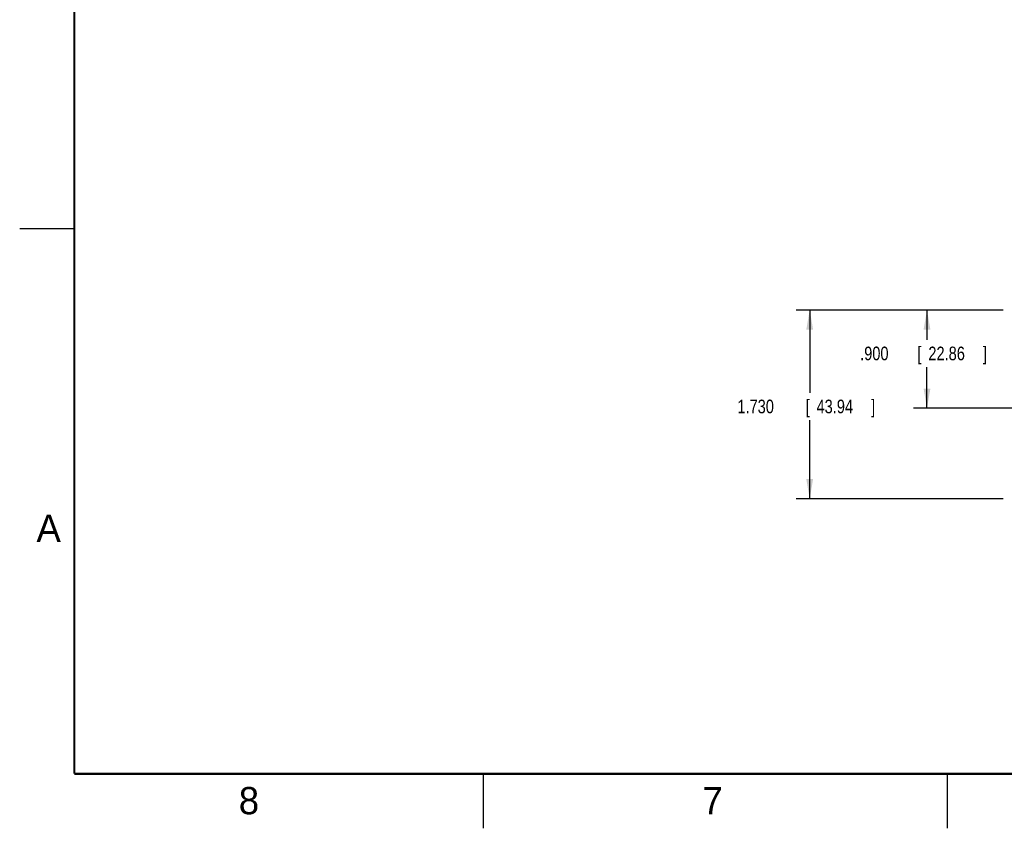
# Model space of a CAD drawing. Header units: inches. Extents: x 0 to 34, y 0 to 22.
# Tile 1 of 18: x 0 to 9, y 0 to 7.4. Entities that reach past the tile are written whole.
import ezdxf

# ---------------------------------------------------------------- set-up
doc = ezdxf.new("R2010")
doc.units = ezdxf.units.IN
doc.header["$LTSCALE"] = 1.87
doc.header["$MEASUREMENT"] = 0
doc.layers.get('0').update_dxf_attribs({"linetype": 'CONTINUOUS'})
doc.layers.add('DIMENSIONS', color=7, linetype='CONTINUOUS')
doc.styles.get("Standard").update_dxf_attribs({"font": 'txt', "width": 0.8})
doc.dimstyles.new('DIMSTYLE_1', dxfattribs={"dimtxt": 0.125, "dimasz": 0.18, "dimexe": 0.18, "dimexo": 0.0625, "dimgap": 0.09, "dimtad": 0, "dimtih": 1, "dimtoh": 1, "dimdec": 3, "dimzin": 4, "dimdsep": 46, "dimtxsty": 'STANDARD', "dimblk": '_FILLED', "dimblk1": '_FILLED', "dimblk2": '_FILLED', "dimcen": 0.09, "dimadec": 0, "dimazin": 0, "dimtp": 0.01, "dimtm": 0.01, "dimtfac": 1, "dimtdec": 3, "dimtofl": 0, "dimtmove": 0, "dimatfit": 3, "dimldrblk": '_FILLED', "dimfxl": 1, "dimtolj": 1, "dimtzin": 4, "dimarcsym": 0})

# ---------------------------------------------------------------- blocks, each defined once
blk = doc.blocks.new('_FILLED')
at = {"color": 0, "linetype": 'BYBLOCK'}
blk.add_solid([(0, 0), (-1, 0.174), (-1, -0.174)], dxfattribs=at)
blk = doc.blocks.new('*D0')
at = {"layer": 'DIMENSIONS', "color": 2, "linetype": 'CONTINUOUS'}
for p, q in [((8.9536, 4.7521), (7.113, 4.7521)), ((7.238, 4.7521), (7.238, 3.993)), ((7.238, 3.0221), (7.238, 3.743)), ((9.0096, 3.0221), (7.113, 3.0221))]:
    blk.add_line(p, q, dxfattribs=at)
at = {"layer": 'DIMENSIONS', "color": 2, "linetype": 'CONTINUOUS', "xscale": 0.18, "yscale": 0.18, "zscale": 0.18}
for p, rotation in [((7.238, 4.7521), 90), ((7.238, 3.0221), 270)]:
    blk.add_blockref('_FILLED', p, dxfattribs=dict(at, rotation=rotation))
at = {"layer": 'DIMENSIONS', "color": 2, "linetype": 'CONTINUOUS', "width": 0.8}
for s, p in [('1.730', (6.5755, 3.8055)), ('[', (7.2005, 3.8055)), ('43.94', (7.3005, 3.8055)), (']', (7.8005, 3.8055))]:
    blk.add_text(s, height=0.125, dxfattribs=at).set_placement(p)
blk = doc.blocks.new('*D3')
at = {"layer": 'DIMENSIONS', "color": 2, "linetype": 'CONTINUOUS'}
for p, q in [((9.0096, 4.7521), (8.1875, 4.7521)), ((8.3125, 4.7521), (8.3125, 4.4791)), ((8.3125, 3.852), (8.3125, 4.2291)), ((14.1324, 3.852), (8.1875, 3.852))]:
    blk.add_line(p, q, dxfattribs=at)
at = {"layer": 'DIMENSIONS', "color": 2, "linetype": 'CONTINUOUS', "xscale": 0.18, "yscale": 0.18, "zscale": 0.18}
for p, rotation in [((8.3125, 4.7521), 90), ((8.3125, 3.852), 270)]:
    blk.add_blockref('_FILLED', p, dxfattribs=dict(at, rotation=rotation))
at = {"layer": 'DIMENSIONS', "color": 2, "linetype": 'CONTINUOUS', "width": 0.8}
for s, p in [('[', (8.225, 4.2916)), (']', (8.825, 4.2916)), ('.900', (7.7, 4.2916)), ('22.86', (8.325, 4.2916))]:
    blk.add_text(s, height=0.125, dxfattribs=at).set_placement(p)

msp = doc.modelspace()

# ---------------------------------------------------------------- linework, layer by layer
at = {"color": 2, "linetype": 'CONTINUOUS'}
for p, q in [((0, 5.5), (0.5, 5.5)), ((4.25, 0), (4.25, 0.5)), ((8.5, 0), (8.5, 0.5))]:
    msp.add_line(p, q, dxfattribs=at)
at = {"color": 7, "linetype": 'CONTINUOUS', "const_width": 0.02}
for points in [[(0.5, 21.5), (0.5, 0.5)], [(0.5, 0.5), (33.5, 0.5)]]:
    msp.add_lwpolyline(points, dxfattribs=at)

# ---------------------------------------------------------------- texts
at = {"color": 2, "linetype": 'CONTINUOUS'}
for s, p in [('A', (0.1541, 2.6261)), ('8', (2.0074, 0.1291)), ('7', (6.2553, 0.1287))]:
    msp.add_text(s, height=0.25, dxfattribs=at).set_placement(p)

# ---------------------------------------------------------------- dimensions: what is measured, and where the dimension line sits
at = {"layer": 'DIMENSIONS', "color": 2, "linetype": 'CONTINUOUS'}
for base, p1, p2, angle, picture, middle in [((7.238, 4.7521), (9.0096, 3.0221), (8.9536, 4.7521), 90, '*D0', (7.238, 3.868)), ((8.3125, 3.852), (9.0096, 4.7521), (14.1324, 3.852), 270, '*D3', (8.3125, 4.3541))]:
    dim = msp.add_linear_dim(base=base, p1=p1, p2=p2, angle=angle, dimstyle='DIMSTYLE_1', dxfattribs=at)
    dim.commit()
    dim.dimension.update_dxf_attribs({"geometry": picture, "text_midpoint": middle, "dimtype": 160})

doc.saveas('drawing.dxf')
